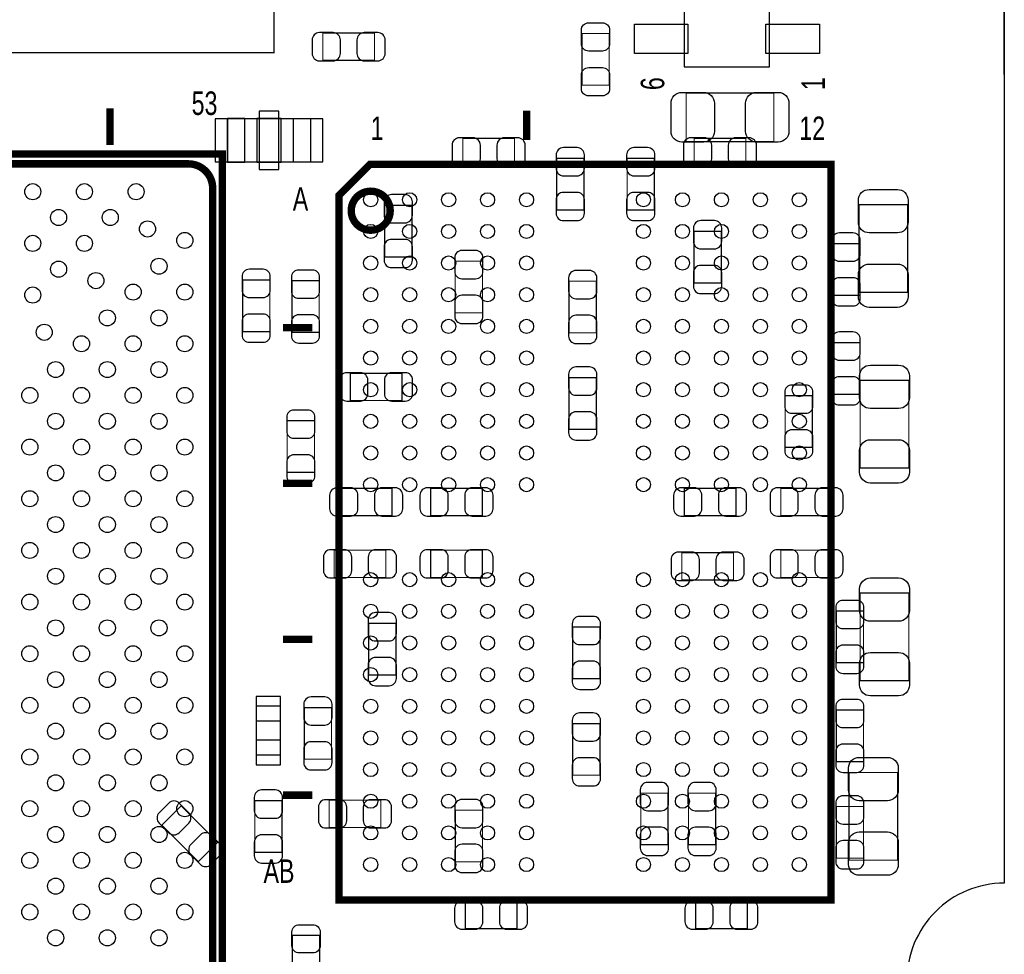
# Model space of a CAD drawing. Extents: x -23 to 100, y -8 to 64.
# Tile 12 of 15: x 47 to 68, y 21 to 40. Entities that reach past the tile are written whole.
import ezdxf

# ---------------------------------------------------------------- set-up
doc = ezdxf.new("R2010")
doc.units = 0
for name, color, linetype in [('BG_OUTLINE', 3, 'CONTINUOUS'), ('PG_ASSEMBLY_BOTTOM', 43, 'CONTINUOUS'), ('PG_ASSEMBLY_TOP', 253, 'CONTINUOUS'), ('PIN_BOTTOM', 211, 'CONTINUOUS'), ('PIN_TOP', 173, 'CONTINUOUS')]:
    doc.layers.add(name, color=color, linetype=linetype)

msp = doc.modelspace()

# ---------------------------------------------------------------- linework, layer by layer
at = {"layer": 'BG_OUTLINE'}
msp.add_lwpolyline([(67.59956, 21.99894, 0.414214), (65.60058, 19.99996, 0.414214), (67.59956, 18.00098), (67.59956, 0), (16.74876, 0), (16.74876, 3.50012, 0.414214), (16.25092, 4.0005, 0.414214), (15.75054, 3.50012), (15.75054, 0), (0, 0), (0, 18.00098, 0.414214), (1.99898, 19.99996, 0.414214), (0, 21.99894), (0, 51.689), (67.59956, 51.689)], format="xyb", close=True, dxfattribs=at)
msp.add_lwpolyline([(67.59956, 21.99894, 0.414214), (65.60058, 19.99996, 0.414214), (67.59956, 18.00098), (67.59956, 0), (16.74876, 0), (16.74876, 3.50012, 0.414214), (16.25092, 4.0005, 0.414214), (15.75054, 3.50012), (15.75054, 0), (0, 0), (0, 18.00098, 0.414214), (1.99898, 19.99996, 0.414214), (0, 21.99894), (0, 51.689), (67.59956, 51.689)], format="xyb", close=True, dxfattribs=at)
for points in [[(67.59956, 51.689), (67.59956, 21.99894)], [(67.600068, 38.599872), (67.600068, 43.599862)]]:
    msp.add_lwpolyline(points, dxfattribs=at)
msp.add_lwpolyline([(67.59956, 21.99894, 0.414214), (65.60058, 19.99996)], format="xyb", dxfattribs=at)
at = {"layer": 'PG_ASSEMBLY_BOTTOM'}
for points, const_width in [([(39.606474, 39.04996), (52.606702, 39.04996), (52.606702, 50.550064), (39.606474, 50.550064), (39.606474, 39.04996)], 0.0254), ([(54.66842, 38.892226), (54.66842, 39.452042), (53.608224, 39.452042), (53.608224, 38.892226), (54.66842, 38.892226)], 0.024892), ([(57.54243, 36.731956), (57.54243, 37.291772), (56.482234, 37.291772), (56.482234, 36.731956), (57.54243, 36.731956)], 0.024892), ([(61.232034, 37.291772), (61.232034, 36.731956), (62.29223, 36.731956), (62.29223, 37.291772), (61.232034, 37.291772)], 0.024892), ([(58.408824, 35.821366), (58.96864, 35.821366), (58.96864, 36.881562), (58.408824, 36.881562), (58.408824, 35.821366)], 0.024892), ([(59.856624, 35.821366), (60.41644, 35.821366), (60.41644, 36.881562), (59.856624, 36.881562), (59.856624, 35.821366)], 0.024892), ([(55.43804, 35.916362), (54.878224, 35.916362), (54.878224, 34.856166), (55.43804, 34.856166), (55.43804, 35.916362)], 0.024892), ([(61.78804, 35.382962), (61.228224, 35.382962), (61.228224, 34.322766), (61.78804, 34.322766), (61.78804, 35.382962)], 0.024892), ([(64.073024, 34.068766), (64.63284, 34.068766), (64.63284, 35.128962), (64.073024, 35.128962), (64.073024, 34.068766)], 0.024892), ([(56.325516, 33.708594), (56.885332, 33.708594), (56.885332, 34.76879), (56.325516, 34.76879), (56.325516, 33.708594)], 0.024892), ([(52.520088, 34.383726), (51.960272, 34.383726), (51.960272, 33.32353), (52.520088, 33.32353), (52.520088, 34.383726)], 0.024892), ([(53.53304, 34.366962), (52.973224, 34.366962), (52.973224, 33.306766), (53.53304, 33.306766), (53.53304, 34.366962)], 0.024892), ([(59.223402, 34.358072), (58.663586, 34.358072), (58.663586, 33.297876), (59.223402, 33.297876), (59.223402, 34.358072)], 0.024892), ([(64.073024, 32.036766), (64.63284, 32.036766), (64.63284, 33.096962), (64.073024, 33.096962), (64.073024, 32.036766)], 0.024892), ([(54.171596, 32.46755), (54.171596, 31.907734), (55.231792, 31.907734), (55.231792, 32.46755), (54.171596, 32.46755)], 0.024892), ([(58.663586, 31.316676), (59.223402, 31.316676), (59.223402, 32.376872), (58.663586, 32.376872), (58.663586, 31.316676)], 0.024892), ([(63.100712, 30.946344), (63.660528, 30.946344), (63.660528, 32.00654), (63.100712, 32.00654), (63.100712, 30.946344)], 0.024892), ([(52.877212, 30.432502), (53.437028, 30.432502), (53.437028, 31.492698), (52.877212, 31.492698), (52.877212, 30.432502)], 0.024892), ([(53.968396, 30.10535), (53.968396, 29.545534), (55.028592, 29.545534), (55.028592, 30.10535), (53.968396, 30.10535)], 0.024892), ([(55.822596, 30.10535), (55.822596, 29.545534), (56.882792, 29.545534), (56.882792, 30.10535), (55.822596, 30.10535)], 0.024892), ([(62.089792, 29.545534), (62.089792, 30.10535), (61.029596, 30.10535), (61.029596, 29.545534), (62.089792, 29.545534)], 0.024892), ([(64.070992, 29.545534), (64.070992, 30.10535), (63.010796, 30.10535), (63.010796, 29.545534), (64.070992, 29.545534)], 0.024892), ([(53.841396, 28.83535), (53.841396, 28.275534), (54.901592, 28.275534), (54.901592, 28.83535), (53.841396, 28.83535)], 0.024892), ([(55.822596, 28.83535), (55.822596, 28.275534), (56.882792, 28.275534), (56.882792, 28.83535), (55.822596, 28.83535)], 0.024892), ([(62.038992, 28.224734), (62.038992, 28.78455), (60.978796, 28.78455), (60.978796, 28.224734), (62.038992, 28.224734)], 0.024892), ([(64.070992, 28.275534), (64.070992, 28.83535), (63.010796, 28.83535), (63.010796, 28.275534), (64.070992, 28.275534)], 0.024892), ([(64.70904, 27.585162), (64.149224, 27.585162), (64.149224, 26.524966), (64.70904, 26.524966), (64.70904, 27.585162)], 0.024892), ([(54.548786, 26.272744), (55.108602, 26.272744), (55.108602, 27.33294), (54.548786, 27.33294), (54.548786, 26.272744)], 0.024892), ([(59.299602, 27.25674), (58.739786, 27.25674), (58.739786, 26.196544), (59.299602, 26.196544), (59.299602, 27.25674)], 0.024892), ([(53.78704, 25.603962), (53.227224, 25.603962), (53.227224, 24.543766), (53.78704, 24.543766), (53.78704, 25.603962)], 0.024892), ([(64.70904, 25.553162), (64.149224, 25.553162), (64.149224, 24.492966), (64.70904, 24.492966), (64.70904, 25.553162)], 0.024892), ([(58.739786, 24.215344), (59.299602, 24.215344), (59.299602, 25.27554), (58.739786, 25.27554), (58.739786, 24.215344)], 0.024892), ([(60.136786, 22.787356), (60.696602, 22.787356), (60.696602, 23.847552), (60.136786, 23.847552), (60.136786, 22.787356)], 0.024892), ([(61.115194, 22.787356), (61.67501, 22.787356), (61.67501, 23.847552), (61.115194, 23.847552), (61.115194, 22.787356)], 0.024892), ([(52.77104, 23.692104), (52.211224, 23.692104), (52.211224, 22.631908), (52.77104, 22.631908), (52.77104, 23.692104)], 0.024892), ([(53.739034, 23.702772), (53.739034, 23.142956), (54.79923, 23.142956), (54.79923, 23.702772), (53.739034, 23.702772)], 0.024892), ([(50.700432, 23.585932), (50.3047, 23.1902), (51.054508, 22.440392), (51.45024, 22.836124), (50.700432, 23.585932)], 0.024892), ([(56.326786, 22.437344), (56.886602, 22.437344), (56.886602, 23.49754), (56.326786, 23.49754), (56.326786, 22.437344)], 0.024892), ([(64.70904, 23.571962), (64.149224, 23.571962), (64.149224, 22.511766), (64.70904, 22.511766), (64.70904, 23.571962)], 0.024892), ([(57.59323, 21.065236), (57.59323, 21.625052), (56.533034, 21.625052), (56.533034, 21.065236), (57.59323, 21.065236)], 0.024892), ([(61.262006, 21.625052), (61.262006, 21.065236), (62.322202, 21.065236), (62.322202, 21.625052), (61.262006, 21.625052)], 0.024892)]:
    msp.add_lwpolyline(points, dxfattribs=dict(at, const_width=const_width))
for points in [[(51.654202, 37.700204), (53.35397, 37.700204), (53.35397, 36.800028), (51.654202, 36.800028), (51.654202, 37.700204)], [(52.741068, 24.63165), (52.741068, 25.631902), (52.241196, 25.631902), (52.241196, 24.63165), (52.741068, 24.63165)]]:
    msp.add_lwpolyline(points, dxfattribs=at)
for points in [[(51.654202, 37.700204), (51.654202, 36.800028), (52.00396, 36.800028), (52.00396, 37.700204)], [(52.25415, 37.700204), (52.25415, 36.800028), (52.754022, 36.800028), (52.754022, 37.700204)], [(53.35397, 37.700204), (53.35397, 36.800028), (53.004212, 36.800028), (53.004212, 37.700204)]]:
    msp.add_lwpolyline(points, close=True, dxfattribs=at)
at = {"layer": 'PG_ASSEMBLY_TOP'}
msp.add_lwpolyline([(62.780164, 38.760654), (62.780164, 41.810686), (61.030104, 41.810686), (61.030104, 38.760654), (62.780164, 38.760654)], dxfattribs=at)
for points, const_width in [([(59.487308, 38.382702), (58.927492, 38.382702), (58.927492, 39.442898), (59.487308, 39.442898), (59.487308, 38.382702)], 0.024892), ([(61.068458, 37.222938), (61.068458, 38.22319), (62.868302, 38.22319), (62.868302, 37.222938), (61.068458, 37.222938)], 0.024892), ([(49.238662, 37.90442), (49.238662, 37.154358)], 0.1524), ([(57.79135, 37.255704), (57.79135, 37.855652)], 0.1524), ([(23.816564, 36.967414), (51.54676, 36.967414), (51.54676, 7.967218), (22.546564, 7.967218), (22.546564, 35.697414), (23.816564, 36.967414)], 0.1524), ([(53.941218, 21.655278), (64.041274, 21.655278), (64.041274, 36.755578), (54.576218, 36.755578), (53.941218, 36.120578), (53.941218, 21.655278)], 0.1524), ([(64.614806, 35.930586), (65.615058, 35.930586), (65.615058, 34.130742), (64.614806, 34.130742), (64.614806, 35.930586)], 0.024892), ([(53.391308, 33.405318), (52.79136, 33.405318)], 0.1524), ([(64.640206, 32.323786), (65.640458, 32.323786), (65.640458, 30.523942), (64.640206, 30.523942), (64.640206, 32.323786)], 0.024892), ([(53.391308, 30.205426), (52.79136, 30.205426)], 0.1524), ([(65.640458, 26.155142), (64.640206, 26.155142), (64.640206, 27.954986), (65.640458, 27.954986), (65.640458, 26.155142)], 0.024892), ([(53.391308, 27.005534), (52.79136, 27.005534)], 0.1524), ([(64.411606, 24.271986), (65.411858, 24.271986), (65.411858, 22.472142), (64.411606, 22.472142), (64.411606, 24.271986)], 0.024892), ([(53.391308, 23.805388), (52.79136, 23.805388)], 0.1524), ([(53.543708, 19.866102), (52.983892, 19.866102), (52.983892, 20.926298), (53.543708, 20.926298), (53.543708, 19.866102)], 0.024892)]:
    msp.add_lwpolyline(points, dxfattribs=dict(at, const_width=const_width))
at = {"layer": 'PG_ASSEMBLY_TOP', "const_width": 0.1524}
for points in [[(23.246588, 8.16737), (50.846736, 8.16737, 0.414127), (51.346608, 8.667242), (51.346608, 36.26739, 0.414127), (50.846736, 36.767262), (24.016716, 36.767262), (22.746716, 35.497262), (22.746716, 8.667242, 0.414127), (23.246588, 8.16737)], [(54.991254, 35.805364, 0.999843), (54.191154, 35.805618, 1.000157), (54.991254, 35.805364)]]:
    msp.add_lwpolyline(points, format="xyb", dxfattribs=at)
at = {"layer": 'PIN_BOTTOM'}
for points in [[(53.538374, 38.882066), (53.818282, 38.882066, 0.414846), (53.968396, 39.03218), (53.968396, 39.312088, 0.414846), (53.818282, 39.462202), (53.538374, 39.462202, 0.414846), (53.38826, 39.312088), (53.38826, 39.03218, 0.414846)], [(54.73827, 39.462202), (54.458362, 39.462202, 0.414846), (54.308248, 39.312088), (54.308248, 39.03218, 0.414846), (54.458362, 38.882066), (54.73827, 38.882066, 0.414846), (54.888384, 39.03218), (54.888384, 39.312088, 0.414846)], [(56.412384, 36.721796), (56.692292, 36.721796, 0.414846), (56.842406, 36.87191), (56.842406, 37.151818, 0.414846), (56.692292, 37.301932), (56.412384, 37.301932, 0.414846), (56.26227, 37.151818), (56.26227, 36.87191, 0.414846)], [(57.61228, 37.301932), (57.332372, 37.301932, 0.414846), (57.182258, 37.151818), (57.182258, 36.87191, 0.414846), (57.332372, 36.721796), (57.61228, 36.721796, 0.414846), (57.762394, 36.87191), (57.762394, 37.151818, 0.414846)], [(61.162184, 36.721796), (61.442092, 36.721796, 0.414846), (61.592206, 36.87191), (61.592206, 37.151818, 0.414846), (61.442092, 37.301932), (61.162184, 37.301932, 0.414846), (61.01207, 37.151818), (61.01207, 36.87191, 0.414846)], [(62.36208, 37.301932), (62.082172, 37.301932, 0.414846), (61.932058, 37.151818), (61.932058, 36.87191, 0.414846), (62.082172, 36.721796), (62.36208, 36.721796, 0.414846), (62.512194, 36.87191), (62.512194, 37.151818, 0.414846)], [(58.398664, 36.951412), (58.398664, 36.671504, 0.414846), (58.548778, 36.52139), (58.828686, 36.52139, 0.414846), (58.9788, 36.671504), (58.9788, 36.951412, 0.414846), (58.828686, 37.101526), (58.548778, 37.101526, 0.414846)], [(59.846464, 36.951412), (59.846464, 36.671504, 0.414846), (59.996578, 36.52139), (60.276486, 36.52139, 0.414846), (60.4266, 36.671504), (60.4266, 36.951412, 0.414846), (60.276486, 37.101526), (59.996578, 37.101526, 0.414846)], [(54.868064, 35.986212), (54.868064, 35.706304, 0.414846), (55.018178, 35.55619), (55.298086, 35.55619, 0.414846), (55.4482, 35.706304), (55.4482, 35.986212, 0.414846), (55.298086, 36.136326), (55.018178, 36.136326, 0.414846)], [(58.9788, 35.751516), (58.9788, 36.031424, 0.414846), (58.828686, 36.181538), (58.548778, 36.181538, 0.414846), (58.398664, 36.031424), (58.398664, 35.751516, 0.414846), (58.548778, 35.601402), (58.828686, 35.601402, 0.414846)], [(60.4266, 35.751516), (60.4266, 36.031424, 0.414846), (60.276486, 36.181538), (59.996578, 36.181538, 0.414846), (59.846464, 36.031424), (59.846464, 35.751516, 0.414846), (59.996578, 35.601402), (60.276486, 35.601402, 0.414846)], [(61.218064, 35.452812), (61.218064, 35.172904, 0.414846), (61.368178, 35.02279), (61.648086, 35.02279, 0.414846), (61.7982, 35.172904), (61.7982, 35.452812, 0.414846), (61.648086, 35.602926), (61.368178, 35.602926, 0.414846)], [(55.4482, 34.786316), (55.4482, 35.066224, 0.414846), (55.298086, 35.216338), (55.018178, 35.216338, 0.414846), (54.868064, 35.066224), (54.868064, 34.786316, 0.414846), (55.018178, 34.636202), (55.298086, 34.636202, 0.414846)], [(64.062864, 35.198812), (64.062864, 34.918904, 0.414846), (64.212978, 34.76879), (64.492886, 34.76879, 0.414846), (64.643, 34.918904), (64.643, 35.198812, 0.414846), (64.492886, 35.348926), (64.212978, 35.348926, 0.414846)], [(56.315356, 34.83864), (56.315356, 34.558732, 0.414846), (56.46547, 34.408618), (56.745378, 34.408618, 0.414846), (56.895492, 34.558732), (56.895492, 34.83864, 0.414846), (56.745378, 34.988754), (56.46547, 34.988754, 0.414846)], [(51.950112, 34.453576), (51.950112, 34.173668, 0.414846), (52.100226, 34.023554), (52.380134, 34.023554, 0.414846), (52.530248, 34.173668), (52.530248, 34.453576, 0.414846), (52.380134, 34.60369), (52.100226, 34.60369, 0.414846)], [(52.963064, 34.436812), (52.963064, 34.156904, 0.414846), (53.113178, 34.00679), (53.393086, 34.00679, 0.414846), (53.5432, 34.156904), (53.5432, 34.436812, 0.414846), (53.393086, 34.586926), (53.113178, 34.586926, 0.414846)], [(58.653426, 34.427922), (58.653426, 34.148014, 0.414846), (58.80354, 33.9979), (59.083448, 33.9979, 0.414846), (59.233562, 34.148014), (59.233562, 34.427922, 0.414846), (59.083448, 34.578036), (58.80354, 34.578036, 0.414846)], [(61.7982, 34.252916), (61.7982, 34.532824, 0.414846), (61.648086, 34.682938), (61.368178, 34.682938, 0.414846), (61.218064, 34.532824), (61.218064, 34.252916, 0.414846), (61.368178, 34.102802), (61.648086, 34.102802, 0.414846)], [(64.643, 33.998916), (64.643, 34.278824, 0.414846), (64.492886, 34.428938), (64.212978, 34.428938, 0.414846), (64.062864, 34.278824), (64.062864, 33.998916, 0.414846), (64.212978, 33.848802), (64.492886, 33.848802, 0.414846)], [(56.895492, 33.638744), (56.895492, 33.918652, 0.414846), (56.745378, 34.068766), (56.46547, 34.068766, 0.414846), (56.315356, 33.918652), (56.315356, 33.638744, 0.414846), (56.46547, 33.48863), (56.745378, 33.48863, 0.414846)], [(52.530248, 33.25368), (52.530248, 33.533588, 0.414846), (52.380134, 33.683702), (52.100226, 33.683702, 0.414846), (51.950112, 33.533588), (51.950112, 33.25368, 0.414846), (52.100226, 33.103566), (52.380134, 33.103566, 0.414846)], [(53.5432, 33.236916), (53.5432, 33.516824, 0.414846), (53.393086, 33.666938), (53.113178, 33.666938, 0.414846), (52.963064, 33.516824), (52.963064, 33.236916, 0.414846), (53.113178, 33.086802), (53.393086, 33.086802, 0.414846)], [(59.233562, 33.228026), (59.233562, 33.507934, 0.414846), (59.083448, 33.658048), (58.80354, 33.658048, 0.414846), (58.653426, 33.507934), (58.653426, 33.228026, 0.414846), (58.80354, 33.077912), (59.083448, 33.077912, 0.414846)], [(64.062864, 33.166812), (64.062864, 32.886904, 0.414846), (64.212978, 32.73679), (64.492886, 32.73679, 0.414846), (64.643, 32.886904), (64.643, 33.166812, 0.414846), (64.492886, 33.316926), (64.212978, 33.316926, 0.414846)], [(58.653426, 32.446722), (58.653426, 32.166814, 0.414846), (58.80354, 32.0167), (59.083448, 32.0167, 0.414846), (59.233562, 32.166814), (59.233562, 32.446722, 0.414846), (59.083448, 32.596836), (58.80354, 32.596836, 0.414846)], [(54.101746, 31.897574), (54.381654, 31.897574, 0.414846), (54.531768, 32.047688), (54.531768, 32.327596, 0.414846), (54.381654, 32.47771), (54.101746, 32.47771, 0.414846), (53.951632, 32.327596), (53.951632, 32.047688, 0.414846)], [(55.301642, 32.47771), (55.021734, 32.47771, 0.414846), (54.87162, 32.327596), (54.87162, 32.047688, 0.414846), (55.021734, 31.897574), (55.301642, 31.897574, 0.414846), (55.451756, 32.047688), (55.451756, 32.327596, 0.414846)], [(64.643, 31.966916), (64.643, 32.246824, 0.414846), (64.492886, 32.396938), (64.212978, 32.396938, 0.414846), (64.062864, 32.246824), (64.062864, 31.966916, 0.414846), (64.212978, 31.816802), (64.492886, 31.816802, 0.414846)], [(63.090552, 32.07639), (63.090552, 31.796482, 0.414846), (63.240666, 31.646368), (63.520574, 31.646368, 0.414846), (63.670688, 31.796482), (63.670688, 32.07639, 0.414846), (63.520574, 32.226504), (63.240666, 32.226504, 0.414846)], [(52.867052, 31.562548), (52.867052, 31.28264, 0.414846), (53.017166, 31.132526), (53.297074, 31.132526, 0.414846), (53.447188, 31.28264), (53.447188, 31.562548, 0.414846), (53.297074, 31.712662), (53.017166, 31.712662, 0.414846)], [(59.233562, 31.246826), (59.233562, 31.526734, 0.414846), (59.083448, 31.676848), (58.80354, 31.676848, 0.414846), (58.653426, 31.526734), (58.653426, 31.246826, 0.414846), (58.80354, 31.096712), (59.083448, 31.096712, 0.414846)], [(63.670688, 30.876494), (63.670688, 31.156402, 0.414846), (63.520574, 31.306516), (63.240666, 31.306516, 0.414846), (63.090552, 31.156402), (63.090552, 30.876494, 0.414846), (63.240666, 30.72638), (63.520574, 30.72638, 0.414846)], [(53.447188, 30.362652), (53.447188, 30.64256, 0.414846), (53.297074, 30.792674), (53.017166, 30.792674, 0.414846), (52.867052, 30.64256), (52.867052, 30.362652, 0.414846), (53.017166, 30.212538), (53.297074, 30.212538, 0.414846)], [(53.898546, 29.535374), (54.178454, 29.535374, 0.414846), (54.328568, 29.685488), (54.328568, 29.965396, 0.414846), (54.178454, 30.11551), (53.898546, 30.11551, 0.414846), (53.748432, 29.965396), (53.748432, 29.685488, 0.414846)], [(55.098442, 30.11551), (54.818534, 30.11551, 0.414846), (54.66842, 29.965396), (54.66842, 29.685488, 0.414846), (54.818534, 29.535374), (55.098442, 29.535374, 0.414846), (55.248556, 29.685488), (55.248556, 29.965396, 0.414846)], [(55.752746, 29.535374), (56.032654, 29.535374, 0.414846), (56.182768, 29.685488), (56.182768, 29.965396, 0.414846), (56.032654, 30.11551), (55.752746, 30.11551, 0.414846), (55.602632, 29.965396), (55.602632, 29.685488, 0.414846)], [(56.952642, 30.11551), (56.672734, 30.11551, 0.414846), (56.52262, 29.965396), (56.52262, 29.685488, 0.414846), (56.672734, 29.535374), (56.952642, 29.535374, 0.414846), (57.102756, 29.685488), (57.102756, 29.965396, 0.414846)], [(60.959746, 29.535374), (61.239654, 29.535374, 0.414846), (61.389768, 29.685488), (61.389768, 29.965396, 0.414846), (61.239654, 30.11551), (60.959746, 30.11551, 0.414846), (60.809632, 29.965396), (60.809632, 29.685488, 0.414846)], [(62.159642, 30.11551), (61.879734, 30.11551, 0.414846), (61.72962, 29.965396), (61.72962, 29.685488, 0.414846), (61.879734, 29.535374), (62.159642, 29.535374, 0.414846), (62.309756, 29.685488), (62.309756, 29.965396, 0.414846)], [(62.940946, 29.535374), (63.220854, 29.535374, 0.414846), (63.370968, 29.685488), (63.370968, 29.965396, 0.414846), (63.220854, 30.11551), (62.940946, 30.11551, 0.414846), (62.790832, 29.965396), (62.790832, 29.685488, 0.414846)], [(64.140842, 30.11551), (63.860934, 30.11551, 0.414846), (63.71082, 29.965396), (63.71082, 29.685488, 0.414846), (63.860934, 29.535374), (64.140842, 29.535374, 0.414846), (64.290956, 29.685488), (64.290956, 29.965396, 0.414846)], [(53.771546, 28.265374), (54.051454, 28.265374, 0.414846), (54.201568, 28.415488), (54.201568, 28.695396, 0.414846), (54.051454, 28.84551), (53.771546, 28.84551, 0.414846), (53.621432, 28.695396), (53.621432, 28.415488, 0.414846)], [(54.971442, 28.84551), (54.691534, 28.84551, 0.414846), (54.54142, 28.695396), (54.54142, 28.415488, 0.414846), (54.691534, 28.265374), (54.971442, 28.265374, 0.414846), (55.121556, 28.415488), (55.121556, 28.695396, 0.414846)], [(55.752746, 28.265374), (56.032654, 28.265374, 0.414846), (56.182768, 28.415488), (56.182768, 28.695396, 0.414846), (56.032654, 28.84551), (55.752746, 28.84551, 0.414846), (55.602632, 28.695396), (55.602632, 28.415488, 0.414846)], [(56.952642, 28.84551), (56.672734, 28.84551, 0.414846), (56.52262, 28.695396), (56.52262, 28.415488, 0.414846), (56.672734, 28.265374), (56.952642, 28.265374, 0.414846), (57.102756, 28.415488), (57.102756, 28.695396, 0.414846)], [(60.908946, 28.214574), (61.188854, 28.214574, 0.414846), (61.338968, 28.364688), (61.338968, 28.644596, 0.414846), (61.188854, 28.79471), (60.908946, 28.79471, 0.414846), (60.758832, 28.644596), (60.758832, 28.364688, 0.414846)], [(62.108842, 28.79471), (61.828934, 28.79471, 0.414846), (61.67882, 28.644596), (61.67882, 28.364688, 0.414846), (61.828934, 28.214574), (62.108842, 28.214574, 0.414846), (62.258956, 28.364688), (62.258956, 28.644596, 0.414846)], [(62.940946, 28.265374), (63.220854, 28.265374, 0.414846), (63.370968, 28.415488), (63.370968, 28.695396, 0.414846), (63.220854, 28.84551), (62.940946, 28.84551, 0.414846), (62.790832, 28.695396), (62.790832, 28.415488, 0.414846)], [(64.140842, 28.84551), (63.860934, 28.84551, 0.414846), (63.71082, 28.695396), (63.71082, 28.415488, 0.414846), (63.860934, 28.265374), (64.140842, 28.265374, 0.414846), (64.290956, 28.415488), (64.290956, 28.695396, 0.414846)], [(64.139064, 27.655012), (64.139064, 27.375104, 0.414846), (64.289178, 27.22499), (64.569086, 27.22499, 0.414846), (64.7192, 27.375104), (64.7192, 27.655012, 0.414846), (64.569086, 27.805126), (64.289178, 27.805126, 0.414846)], [(54.538626, 27.40279), (54.538626, 27.122882, 0.414846), (54.68874, 26.972768), (54.968648, 26.972768, 0.414846), (55.118762, 27.122882), (55.118762, 27.40279, 0.414846), (54.968648, 27.552904), (54.68874, 27.552904, 0.414846)], [(58.729626, 27.32659), (58.729626, 27.046682, 0.414846), (58.87974, 26.896568), (59.159648, 26.896568, 0.414846), (59.309762, 27.046682), (59.309762, 27.32659, 0.414846), (59.159648, 27.476704), (58.87974, 27.476704, 0.414846)], [(64.7192, 26.455116), (64.7192, 26.735024, 0.414846), (64.569086, 26.885138), (64.289178, 26.885138, 0.414846), (64.139064, 26.735024), (64.139064, 26.455116, 0.414846), (64.289178, 26.305002), (64.569086, 26.305002, 0.414846)], [(55.118762, 26.202894), (55.118762, 26.482802, 0.414846), (54.968648, 26.632916), (54.68874, 26.632916, 0.414846), (54.538626, 26.482802), (54.538626, 26.202894, 0.414846), (54.68874, 26.05278), (54.968648, 26.05278, 0.414846)], [(59.309762, 26.126694), (59.309762, 26.406602, 0.414846), (59.159648, 26.556716), (58.87974, 26.556716, 0.414846), (58.729626, 26.406602), (58.729626, 26.126694, 0.414846), (58.87974, 25.97658), (59.159648, 25.97658, 0.414846)], [(53.217064, 25.673812), (53.217064, 25.393904, 0.414846), (53.367178, 25.24379), (53.647086, 25.24379, 0.414846), (53.7972, 25.393904), (53.7972, 25.673812, 0.414846), (53.647086, 25.823926), (53.367178, 25.823926, 0.414846)], [(64.139064, 25.623012), (64.139064, 25.343104, 0.414846), (64.289178, 25.19299), (64.569086, 25.19299, 0.414846), (64.7192, 25.343104), (64.7192, 25.623012, 0.414846), (64.569086, 25.773126), (64.289178, 25.773126, 0.414846)], [(58.729626, 25.34539), (58.729626, 25.065482, 0.414846), (58.87974, 24.915368), (59.159648, 24.915368, 0.414846), (59.309762, 25.065482), (59.309762, 25.34539, 0.414846), (59.159648, 25.495504), (58.87974, 25.495504, 0.414846)], [(53.7972, 24.473916), (53.7972, 24.753824, 0.414846), (53.647086, 24.903938), (53.367178, 24.903938, 0.414846), (53.217064, 24.753824), (53.217064, 24.473916, 0.414846), (53.367178, 24.323802), (53.647086, 24.323802, 0.414846)], [(64.7192, 24.423116), (64.7192, 24.703024, 0.414846), (64.569086, 24.853138), (64.289178, 24.853138, 0.414846), (64.139064, 24.703024), (64.139064, 24.423116, 0.414846), (64.289178, 24.273002), (64.569086, 24.273002, 0.414846)], [(59.309762, 24.145494), (59.309762, 24.425402, 0.414846), (59.159648, 24.575516), (58.87974, 24.575516, 0.414846), (58.729626, 24.425402), (58.729626, 24.145494, 0.414846), (58.87974, 23.99538), (59.159648, 23.99538, 0.414846)], [(60.126626, 23.917402), (60.126626, 23.637494, 0.414846), (60.27674, 23.48738), (60.556648, 23.48738, 0.414846), (60.706762, 23.637494), (60.706762, 23.917402, 0.414846), (60.556648, 24.067516), (60.27674, 24.067516, 0.414846)], [(61.105034, 23.917402), (61.105034, 23.637494, 0.414846), (61.255148, 23.48738), (61.535056, 23.48738, 0.414846), (61.68517, 23.637494), (61.68517, 23.917402, 0.414846), (61.535056, 24.067516), (61.255148, 24.067516, 0.414846)], [(52.201064, 23.761954), (52.201064, 23.482046, 0.414846), (52.351178, 23.331932), (52.631086, 23.331932, 0.414846), (52.7812, 23.482046), (52.7812, 23.761954, 0.414846), (52.631086, 23.912068), (52.351178, 23.912068, 0.414846)], [(50.248058, 23.232364), (50.445924, 23.034498, 0.415009), (50.658268, 23.034498), (50.856134, 23.232364, 0.415009), (50.856134, 23.444708), (50.658268, 23.642574, 0.415009), (50.445924, 23.642574), (50.248058, 23.444708, 0.415009)], [(53.669184, 23.132796), (53.949092, 23.132796, 0.414846), (54.099206, 23.28291), (54.099206, 23.562818, 0.414846), (53.949092, 23.712932), (53.669184, 23.712932, 0.414846), (53.51907, 23.562818), (53.51907, 23.28291, 0.414846)], [(54.86908, 23.712932), (54.589172, 23.712932, 0.414846), (54.439058, 23.562818), (54.439058, 23.28291, 0.414846), (54.589172, 23.132796), (54.86908, 23.132796, 0.414846), (55.019194, 23.28291), (55.019194, 23.562818, 0.414846)], [(56.316626, 23.56739), (56.316626, 23.287482, 0.414846), (56.46674, 23.137368), (56.746648, 23.137368, 0.414846), (56.896762, 23.287482), (56.896762, 23.56739, 0.414846), (56.746648, 23.717504), (56.46674, 23.717504, 0.414846)], [(64.139064, 23.641812), (64.139064, 23.361904, 0.414846), (64.289178, 23.21179), (64.569086, 23.21179, 0.414846), (64.7192, 23.361904), (64.7192, 23.641812, 0.414846), (64.569086, 23.791926), (64.289178, 23.791926, 0.414846)], [(60.706762, 22.717506), (60.706762, 22.997414, 0.414846), (60.556648, 23.147528), (60.27674, 23.147528, 0.414846), (60.126626, 22.997414), (60.126626, 22.717506, 0.414846), (60.27674, 22.567392), (60.556648, 22.567392, 0.414846)], [(61.68517, 22.717506), (61.68517, 22.997414, 0.414846), (61.535056, 23.147528), (61.255148, 23.147528, 0.414846), (61.105034, 22.997414), (61.105034, 22.717506, 0.414846), (61.255148, 22.567392), (61.535056, 22.567392, 0.414846)], [(51.506882, 22.79396), (51.309016, 22.991826, 0.415009), (51.096672, 22.991826), (50.898806, 22.79396, 0.415009), (50.898806, 22.581616), (51.096672, 22.38375, 0.415009), (51.309016, 22.38375), (51.506882, 22.581616, 0.415009)], [(52.7812, 22.562058), (52.7812, 22.841966, 0.414846), (52.631086, 22.99208), (52.351178, 22.99208, 0.414846), (52.201064, 22.841966), (52.201064, 22.562058, 0.414846), (52.351178, 22.411944), (52.631086, 22.411944, 0.414846)], [(64.7192, 22.441916), (64.7192, 22.721824, 0.414846), (64.569086, 22.871938), (64.289178, 22.871938, 0.414846), (64.139064, 22.721824), (64.139064, 22.441916, 0.414846), (64.289178, 22.291802), (64.569086, 22.291802, 0.414846)], [(56.896762, 22.367494), (56.896762, 22.647402, 0.414846), (56.746648, 22.797516), (56.46674, 22.797516, 0.414846), (56.316626, 22.647402), (56.316626, 22.367494, 0.414846), (56.46674, 22.21738), (56.746648, 22.21738, 0.414846)], [(56.463184, 21.055076), (56.743092, 21.055076, 0.414846), (56.893206, 21.20519), (56.893206, 21.485098, 0.414846), (56.743092, 21.635212), (56.463184, 21.635212, 0.414846), (56.31307, 21.485098), (56.31307, 21.20519, 0.414846)], [(57.66308, 21.635212), (57.383172, 21.635212, 0.414846), (57.233058, 21.485098), (57.233058, 21.20519, 0.414846), (57.383172, 21.055076), (57.66308, 21.055076, 0.414846), (57.813194, 21.20519), (57.813194, 21.485098, 0.414846)], [(61.192156, 21.055076), (61.472064, 21.055076, 0.414846), (61.622178, 21.20519), (61.622178, 21.485098, 0.414846), (61.472064, 21.635212), (61.192156, 21.635212, 0.414846), (61.042042, 21.485098), (61.042042, 21.20519, 0.414846)], [(62.392052, 21.635212), (62.112144, 21.635212, 0.414846), (61.96203, 21.485098), (61.96203, 21.20519, 0.414846), (62.112144, 21.055076), (62.392052, 21.055076, 0.414846), (62.542166, 21.20519), (62.542166, 21.485098, 0.414846)]]:
    msp.add_lwpolyline(points, format="xyb", close=True, dxfattribs=at)
for points in [[(52.304061, 37.850064), (52.304061, 36.650168), (52.704111, 36.650168), (52.704111, 37.850064)], [(51.399186, 37.694616), (51.399186, 36.805616), (52.008786, 36.805616), (52.008786, 37.694616)], [(52.999386, 37.694616), (52.999386, 36.805616), (53.608986, 36.805616), (53.608986, 37.694616)], [(52.241069, 25.831927), (52.241069, 25.331801), (52.741195, 25.331801), (52.741195, 25.831927)], [(52.241069, 24.931751), (52.241069, 24.431625), (52.741195, 24.431625), (52.741195, 24.931751)]]:
    msp.add_lwpolyline(points, close=True, dxfattribs=at)
at = {"layer": 'PIN_TOP'}
for points in [[(59.497468, 39.512748), (59.497468, 39.23284, -0.414846), (59.347354, 39.082726), (59.067446, 39.082726, -0.414846), (58.917332, 39.23284), (58.917332, 39.512748, -0.414846), (59.067446, 39.662862), (59.347354, 39.662862, -0.414846)], [(58.917332, 38.312852), (58.917332, 38.59276, -0.414846), (59.067446, 38.742874), (59.347354, 38.742874, -0.414846), (59.497468, 38.59276), (59.497468, 38.312852, -0.414846), (59.347354, 38.162738), (59.067446, 38.162738, -0.414846)], [(60.978288, 38.233096), (61.428376, 38.233096, -0.414414), (61.64834, 38.013132), (61.64834, 37.432996, -0.414414), (61.428376, 37.213032), (60.978288, 37.213032, -0.414414), (60.758324, 37.432996), (60.758324, 38.013132, -0.414414)], [(62.958472, 37.213032), (62.508384, 37.213032, -0.414414), (62.28842, 37.432996), (62.28842, 38.013132, -0.414414), (62.508384, 38.233096), (62.958472, 38.233096, -0.414414), (63.178436, 38.013132), (63.178436, 37.432996, -0.414414)], [(65.624964, 36.020756), (65.624964, 35.570668, -0.414414), (65.405, 35.350704), (64.824864, 35.350704, -0.414414), (64.6049, 35.570668), (64.6049, 36.020756, -0.414414), (64.824864, 36.24072), (65.405, 36.24072, -0.414414)], [(64.6049, 34.040572), (64.6049, 34.49066, -0.414414), (64.824864, 34.710624), (65.405, 34.710624, -0.414414), (65.624964, 34.49066), (65.624964, 34.040572, -0.414414), (65.405, 33.820608), (64.824864, 33.820608, -0.414414)], [(65.650364, 32.413956), (65.650364, 31.963868, -0.414414), (65.4304, 31.743904), (64.850264, 31.743904, -0.414414), (64.6303, 31.963868), (64.6303, 32.413956, -0.414414), (64.850264, 32.63392), (65.4304, 32.63392, -0.414414)], [(64.6303, 30.433772), (64.6303, 30.88386, -0.414414), (64.850264, 31.103824), (65.4304, 31.103824, -0.414414), (65.650364, 30.88386), (65.650364, 30.433772, -0.414414), (65.4304, 30.213808), (64.850264, 30.213808, -0.414414)], [(65.650364, 28.045156), (65.650364, 27.595068, -0.414414), (65.4304, 27.375104), (64.850264, 27.375104, -0.414414), (64.6303, 27.595068), (64.6303, 28.045156, -0.414414), (64.850264, 28.26512), (65.4304, 28.26512, -0.414414)], [(64.6303, 26.064972), (64.6303, 26.51506, -0.414414), (64.850264, 26.735024), (65.4304, 26.735024, -0.414414), (65.650364, 26.51506), (65.650364, 26.064972, -0.414414), (65.4304, 25.845008), (64.850264, 25.845008, -0.414414)], [(65.421764, 24.362156), (65.421764, 23.912068, -0.414414), (65.2018, 23.692104), (64.621664, 23.692104, -0.414414), (64.4017, 23.912068), (64.4017, 24.362156, -0.414414), (64.621664, 24.58212), (65.2018, 24.58212, -0.414414)], [(64.4017, 22.381972), (64.4017, 22.83206, -0.414414), (64.621664, 23.052024), (65.2018, 23.052024, -0.414414), (65.421764, 22.83206), (65.421764, 22.381972, -0.414414), (65.2018, 22.162008), (64.621664, 22.162008, -0.414414)], [(53.553868, 20.996148), (53.553868, 20.71624, -0.414846), (53.403754, 20.566126), (53.123846, 20.566126, -0.414846), (52.973732, 20.71624), (52.973732, 20.996148, -0.414846), (53.123846, 21.146262), (53.403754, 21.146262, -0.414846)]]:
    msp.add_lwpolyline(points, format="xyb", close=True, dxfattribs=at)
for points in [[(61.105161, 39.035736), (60.005087, 39.035736), (60.005087, 39.635684), (61.105161, 39.635684)], [(63.805181, 39.035736), (62.705107, 39.035736), (62.705107, 39.635684), (63.805181, 39.635684)]]:
    msp.add_lwpolyline(points, close=True, dxfattribs=at)
for centre, radius in [((47.653194, 36.195254), 0.1651), ((48.713898, 36.195254), 0.1651), ((49.774602, 36.195254), 0.1651), ((54.591204, 36.030408), 0.14478), ((55.391304, 36.030408), 0.14478), ((56.19115, 36.030408), 0.14478), ((56.99125, 36.030408), 0.14478), ((57.79135, 36.030408), 0.14478), ((60.191142, 36.030408), 0.14478), ((60.991242, 36.030408), 0.14478), ((61.791342, 36.030408), 0.14478), ((62.591188, 36.030408), 0.14478), ((63.391288, 36.030408), 0.14478), ((48.183546, 35.664902), 0.1651), ((49.24425, 35.664902), 0.1651), ((50.009298, 35.429952), 0.1651), ((54.591204, 35.380422), 0.14478), ((55.391304, 35.380422), 0.14478), ((56.19115, 35.380422), 0.14478), ((56.99125, 35.380422), 0.14478), ((57.79135, 35.380422), 0.14478), ((60.191142, 35.380422), 0.14478), ((60.991242, 35.380422), 0.14478), ((61.791342, 35.380422), 0.14478), ((62.591188, 35.380422), 0.14478), ((63.391288, 35.380422), 0.14478), ((47.653194, 35.13455), 0.1651), ((48.713898, 35.13455), 0.1651), ((50.7746, 35.195256), 0.1651), ((50.244248, 34.664904), 0.1651), ((54.591204, 34.730436), 0.14478), ((55.391304, 34.730436), 0.14478), ((56.19115, 34.730436), 0.14478), ((56.99125, 34.730436), 0.14478), ((57.79135, 34.730436), 0.14478), ((60.191142, 34.730436), 0.14478), ((60.991242, 34.730436), 0.14478), ((61.791342, 34.730436), 0.14478), ((62.591188, 34.730436), 0.14478), ((63.391288, 34.730436), 0.14478), ((48.183546, 34.604198), 0.1651), ((48.948848, 34.369502), 0.1651), ((47.653194, 34.073846), 0.1651), ((49.713896, 34.134552), 0.1651), ((50.7746, 34.134552), 0.1651), ((54.591204, 34.08045), 0.14478), ((55.391304, 34.08045), 0.14478), ((56.19115, 34.08045), 0.14478), ((56.99125, 34.08045), 0.14478), ((57.79135, 34.08045), 0.14478), ((60.191142, 34.08045), 0.14478), ((60.991242, 34.08045), 0.14478), ((61.791342, 34.08045), 0.14478), ((62.591188, 34.08045), 0.14478), ((63.391288, 34.08045), 0.14478), ((49.183544, 33.6042), 0.1651), ((50.244248, 33.6042), 0.1651), ((54.591204, 33.430464), 0.14478), ((55.391304, 33.430464), 0.14478), ((56.19115, 33.430464), 0.14478), ((56.99125, 33.430464), 0.14478), ((57.79135, 33.430464), 0.14478), ((60.191142, 33.430464), 0.14478), ((60.991242, 33.430464), 0.14478), ((61.791342, 33.430464), 0.14478), ((62.591188, 33.430464), 0.14478), ((63.391288, 33.430464), 0.14478), ((47.888144, 33.308798), 0.1651), ((48.653192, 33.073848), 0.1651), ((49.713896, 33.073848), 0.1651), ((50.7746, 33.073848), 0.1651), ((54.591204, 32.780478), 0.14478), ((55.391304, 32.780478), 0.14478), ((56.19115, 32.780478), 0.14478), ((56.99125, 32.780478), 0.14478), ((57.79135, 32.780478), 0.14478), ((60.191142, 32.780478), 0.14478), ((60.991242, 32.780478), 0.14478), ((61.791342, 32.780478), 0.14478), ((62.591188, 32.780478), 0.14478), ((63.391288, 32.780478), 0.14478), ((48.12284, 32.543496), 0.1651), ((49.183544, 32.543496), 0.1651), ((50.244248, 32.543496), 0.1651), ((47.592488, 32.013144), 0.1651), ((48.653192, 32.013144), 0.1651), ((49.713896, 32.013144), 0.1651), ((50.7746, 32.013144), 0.1651), ((54.591204, 32.130492), 0.14478), ((55.391304, 32.130492), 0.14478), ((56.19115, 32.130492), 0.14478), ((56.99125, 32.130492), 0.14478), ((57.79135, 32.130492), 0.14478), ((60.191142, 32.130492), 0.14478), ((60.991242, 32.130492), 0.14478), ((61.791342, 32.130492), 0.14478), ((62.591188, 32.130492), 0.14478), ((63.391288, 32.130492), 0.14478), ((48.12284, 31.482792), 0.1651), ((49.183544, 31.482792), 0.1651), ((50.244248, 31.482792), 0.1651), ((54.591204, 31.480506), 0.14478), ((55.391304, 31.480506), 0.14478), ((56.19115, 31.480506), 0.14478), ((56.99125, 31.480506), 0.14478), ((57.79135, 31.480506), 0.14478), ((60.191142, 31.480506), 0.14478), ((60.991242, 31.480506), 0.14478), ((61.791342, 31.480506), 0.14478), ((62.591188, 31.480506), 0.14478), ((63.391288, 31.480506), 0.14478), ((47.592488, 30.952694), 0.1651), ((48.653192, 30.952694), 0.1651), ((49.713896, 30.952694), 0.1651), ((50.7746, 30.952694), 0.1651), ((54.591204, 30.83052), 0.14478), ((55.391304, 30.83052), 0.14478), ((56.19115, 30.83052), 0.14478), ((56.99125, 30.83052), 0.14478), ((57.79135, 30.83052), 0.14478), ((60.191142, 30.83052), 0.14478), ((60.991242, 30.83052), 0.14478), ((61.791342, 30.83052), 0.14478), ((62.591188, 30.83052), 0.14478), ((63.391288, 30.83052), 0.14478), ((48.12284, 30.422342), 0.1651), ((49.183544, 30.422342), 0.1651), ((50.244248, 30.422342), 0.1651), ((54.591204, 30.180534), 0.14478), ((55.391304, 30.180534), 0.14478), ((56.19115, 30.180534), 0.14478), ((56.99125, 30.180534), 0.14478), ((57.79135, 30.180534), 0.14478), ((60.191142, 30.180534), 0.14478), ((60.991242, 30.180534), 0.14478), ((61.791342, 30.180534), 0.14478), ((62.591188, 30.180534), 0.14478), ((63.391288, 30.180534), 0.14478), ((47.592488, 29.89199), 0.1651), ((48.653192, 29.89199), 0.1651), ((49.713896, 29.89199), 0.1651), ((50.7746, 29.89199), 0.1651), ((48.12284, 29.361638), 0.1651), ((49.183544, 29.361638), 0.1651), ((50.244248, 29.361638), 0.1651), ((47.592488, 28.831286), 0.1651), ((48.653192, 28.831286), 0.1651), ((49.713896, 28.831286), 0.1651), ((50.7746, 28.831286), 0.1651), ((48.12284, 28.300934), 0.1651), ((49.183544, 28.300934), 0.1651), ((50.244248, 28.300934), 0.1651), ((54.591204, 28.230322), 0.14478), ((55.391304, 28.230322), 0.14478), ((56.19115, 28.230322), 0.14478), ((56.99125, 28.230322), 0.14478), ((57.79135, 28.230322), 0.14478), ((60.191142, 28.230322), 0.14478), ((60.991242, 28.230322), 0.14478), ((61.791342, 28.230322), 0.14478), ((62.591188, 28.230322), 0.14478), ((63.391288, 28.230322), 0.14478), ((47.592488, 27.770582), 0.1651), ((48.653192, 27.770582), 0.1651), ((49.713896, 27.770582), 0.1651), ((50.7746, 27.770582), 0.1651), ((54.591204, 27.580336), 0.14478), ((55.391304, 27.580336), 0.14478), ((56.19115, 27.580336), 0.14478), ((56.99125, 27.580336), 0.14478), ((57.79135, 27.580336), 0.14478), ((60.191142, 27.580336), 0.14478), ((60.991242, 27.580336), 0.14478), ((61.791342, 27.580336), 0.14478), ((62.591188, 27.580336), 0.14478), ((63.391288, 27.580336), 0.14478), ((48.12284, 27.24023), 0.1651), ((49.183544, 27.24023), 0.1651), ((50.244248, 27.24023), 0.1651), ((54.591204, 26.93035), 0.14478), ((55.391304, 26.93035), 0.14478), ((56.19115, 26.93035), 0.14478), ((56.99125, 26.93035), 0.14478), ((57.79135, 26.93035), 0.14478), ((60.191142, 26.93035), 0.14478), ((60.991242, 26.93035), 0.14478), ((61.791342, 26.93035), 0.14478), ((62.591188, 26.93035), 0.14478), ((63.391288, 26.93035), 0.14478), ((47.592488, 26.709878), 0.1651), ((48.653192, 26.709878), 0.1651), ((49.713896, 26.709878), 0.1651), ((50.7746, 26.709878), 0.1651), ((48.12284, 26.179526), 0.1651), ((49.183544, 26.179526), 0.1651), ((50.244248, 26.179526), 0.1651), ((54.591204, 26.280364), 0.14478), ((55.391304, 26.280364), 0.14478), ((56.19115, 26.280364), 0.14478), ((56.99125, 26.280364), 0.14478), ((57.79135, 26.280364), 0.14478), ((60.191142, 26.280364), 0.14478), ((60.991242, 26.280364), 0.14478), ((61.791342, 26.280364), 0.14478), ((62.591188, 26.280364), 0.14478), ((63.391288, 26.280364), 0.14478), ((47.592488, 25.649428), 0.1651), ((48.653192, 25.649428), 0.1651), ((49.713896, 25.649428), 0.1651), ((50.7746, 25.649428), 0.1651), ((54.591204, 25.630378), 0.14478), ((55.391304, 25.630378), 0.14478), ((56.19115, 25.630378), 0.14478), ((56.99125, 25.630378), 0.14478), ((57.79135, 25.630378), 0.14478), ((60.191142, 25.630378), 0.14478), ((60.991242, 25.630378), 0.14478), ((61.791342, 25.630378), 0.14478), ((62.591188, 25.630378), 0.14478), ((63.391288, 25.630378), 0.14478), ((48.12284, 25.118822), 0.1651), ((49.183544, 25.118822), 0.1651), ((50.244248, 25.118822), 0.1651), ((54.591204, 24.980392), 0.14478), ((55.391304, 24.980392), 0.14478), ((56.19115, 24.980392), 0.14478), ((56.99125, 24.980392), 0.14478), ((57.79135, 24.980392), 0.14478), ((60.191142, 24.980392), 0.14478), ((60.991242, 24.980392), 0.14478), ((61.791342, 24.980392), 0.14478), ((62.591188, 24.980392), 0.14478), ((63.391288, 24.980392), 0.14478), ((47.592488, 24.588724), 0.1651), ((48.653192, 24.588724), 0.1651), ((49.713896, 24.588724), 0.1651), ((50.7746, 24.588724), 0.1651), ((54.591204, 24.330406), 0.14478), ((55.391304, 24.330406), 0.14478), ((56.19115, 24.330406), 0.14478), ((56.99125, 24.330406), 0.14478), ((57.79135, 24.330406), 0.14478), ((60.191142, 24.330406), 0.14478), ((60.991242, 24.330406), 0.14478), ((61.791342, 24.330406), 0.14478), ((62.591188, 24.330406), 0.14478), ((63.391288, 24.330406), 0.14478), ((48.12284, 24.058372), 0.1651), ((49.183544, 24.058372), 0.1651), ((50.244248, 24.058372), 0.1651), ((47.592488, 23.52802), 0.1651), ((48.653192, 23.52802), 0.1651), ((49.713896, 23.52802), 0.1651), ((50.7746, 23.52802), 0.1651), ((54.591204, 23.68042), 0.14478), ((55.391304, 23.68042), 0.14478), ((56.19115, 23.68042), 0.14478), ((56.99125, 23.68042), 0.14478), ((57.79135, 23.68042), 0.14478), ((60.191142, 23.68042), 0.14478), ((60.991242, 23.68042), 0.14478), ((61.791342, 23.68042), 0.14478), ((62.591188, 23.68042), 0.14478), ((63.391288, 23.68042), 0.14478), ((48.12284, 22.997668), 0.1651), ((49.183544, 22.997668), 0.1651), ((50.244248, 22.997668), 0.1651), ((54.591204, 23.030434), 0.14478), ((55.391304, 23.030434), 0.14478), ((56.19115, 23.030434), 0.14478), ((56.99125, 23.030434), 0.14478), ((57.79135, 23.030434), 0.14478), ((60.191142, 23.030434), 0.14478), ((60.991242, 23.030434), 0.14478), ((61.791342, 23.030434), 0.14478), ((62.591188, 23.030434), 0.14478), ((63.391288, 23.030434), 0.14478), ((47.592488, 22.467316), 0.1651), ((48.653192, 22.467316), 0.1651), ((49.713896, 22.467316), 0.1651), ((50.7746, 22.467316), 0.1651), ((54.591204, 22.380448), 0.14478), ((55.391304, 22.380448), 0.14478), ((56.19115, 22.380448), 0.14478), ((56.99125, 22.380448), 0.14478), ((57.79135, 22.380448), 0.14478), ((60.191142, 22.380448), 0.14478), ((60.991242, 22.380448), 0.14478), ((61.791342, 22.380448), 0.14478), ((62.591188, 22.380448), 0.14478), ((63.391288, 22.380448), 0.14478), ((48.12284, 21.936964), 0.1651), ((49.183544, 21.936964), 0.1651), ((50.244248, 21.936964), 0.1651), ((47.592488, 21.406612), 0.1651), ((48.653192, 21.406612), 0.1651), ((49.713896, 21.406612), 0.1651), ((50.7746, 21.406612), 0.1651), ((48.12284, 20.87626), 0.1651), ((49.183544, 20.87626), 0.1651), ((50.244248, 20.87626), 0.1651)]:
    msp.add_circle(centre, radius, dxfattribs=at)

# ---------------------------------------------------------------- texts
at = {"layer": 'PG_ASSEMBLY_TOP', "width": 0.736842}
for s, p in [('6', (60.618624, 38.280594)), ('1', (63.918592, 38.280594))]:
    msp.add_text(s, height=0.4826, rotation=90, dxfattribs=at).set_placement(p)
for s, p in [('53', (50.915062, 37.770816)), ('1', (54.591204, 37.255704)), ('12', (63.391288, 37.255704)), ('A', (52.991258, 35.805364)), ('AB', (52.39131, 22.005544))]:
    msp.add_text(s, height=0.4826, dxfattribs=at).set_placement(p)

doc.saveas('drawing.dxf')
